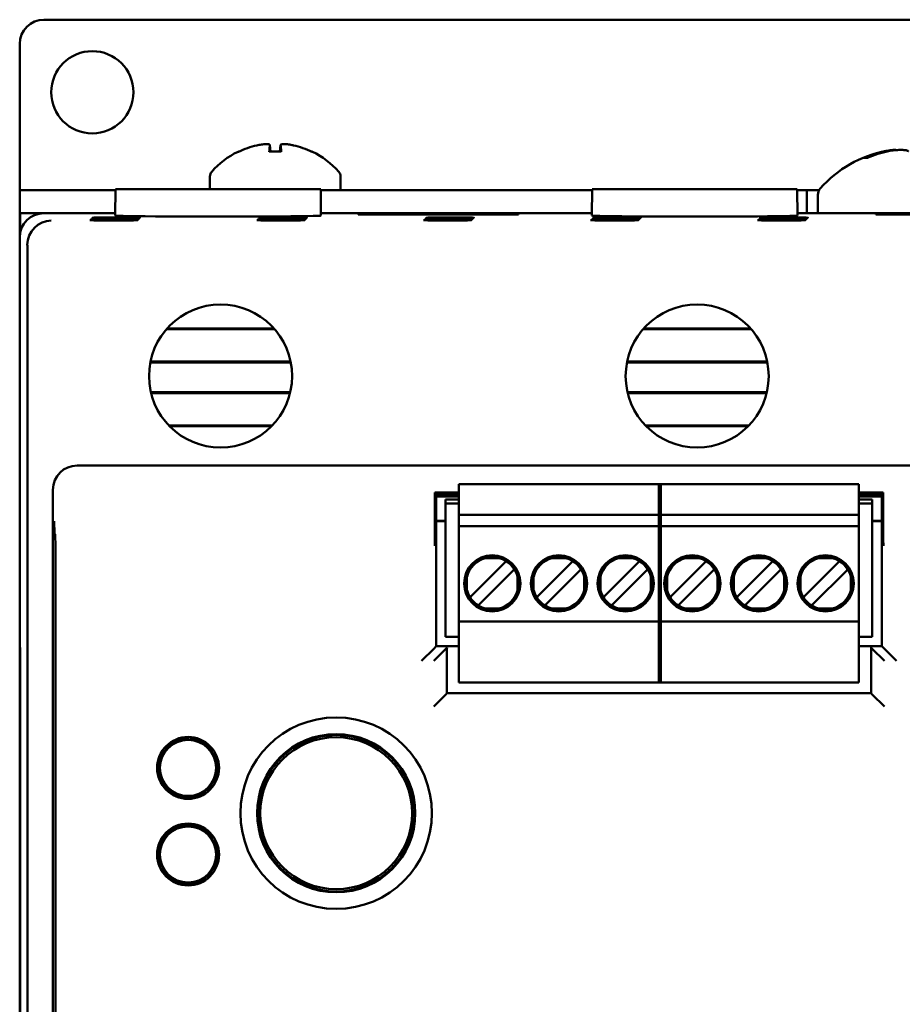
# Model space of a CAD drawing. Header units: inches. Extents: x 1.8 to 24, y 1.2 to 18.
# Tile 5 of 14: x 9.3 to 11.2, y 9.7 to 11.7. Entities that reach past the tile are written whole.
import ezdxf

# ---------------------------------------------------------------- set-up
doc = ezdxf.new("R2010")
doc.units = ezdxf.units.IN
doc.header["$LTSCALE"] = 0.8
doc.header["$MEASUREMENT"] = 0
doc.layers.add('Visible (ANSI)', color=7, linetype='Continuous', lineweight=50)

msp = doc.modelspace()

# ---------------------------------------------------------------- linework, layer by layer
at = {"layer": 'Visible (ANSI)'}
for p, q in [((9.3947, 11.7191), (12.0947, 11.7191)), ((9.3447, 11.3669), (9.3447, 11.6691)), ((9.8616, 11.4597), (9.8628, 11.4467)), ((9.8837, 11.4597), (9.8826, 11.4467)), ((9.8848, 11.4467), (9.8605, 11.4467)), ((11.0975, 11.4339), (11.0908, 11.4339)), ((9.7377, 11.395), (9.7377, 11.3691)), ((10.0077, 11.395), (10.0077, 11.3669)), ((9.3447, 11.3669), (9.3947, 11.3669)), ((9.3447, 11.3669), (9.3447, 11.3191)), ((9.3447, 11.3669), (9.3447, 11.3669)), ((9.5426, 11.3669), (9.3947, 11.3669)), ((9.5427, 11.3691), (9.5422, 11.3141)), ((9.5427, 11.3691), (9.9667, 11.3691)), ((9.9667, 11.3691), (9.9671, 11.3141)), ((10.5276, 11.3669), (9.9667, 11.3669)), ((10.5277, 11.3691), (10.5272, 11.3141)), ((10.5277, 11.3691), (10.9517, 11.3691)), ((10.9517, 11.3691), (10.9521, 11.3141)), ((10.9712, 11.3669), (10.9517, 11.3669)), ((10.9712, 11.3669), (10.9967, 11.3669)), ((10.9712, 11.3191), (10.9712, 11.3669)), ((10.9942, 11.3572), (10.9942, 11.3191)), ((9.3447, 11.3191), (9.3453, 11.3191)), ((9.3447, 11.3191), (9.3447, 11.2691)), ((9.3453, 11.277), (9.3453, 11.3191)), ((9.3453, 11.3191), (9.3947, 11.3191)), ((9.5422, 11.3191), (9.3947, 11.3191)), ((10.5272, 11.3191), (9.9671, 11.3191)), ((10.0441, 11.3176), (10.0442, 11.3164)), ((10.0441, 11.3164), (10.0441, 11.3176)), ((10.0441, 11.3176), (10.3752, 11.3176)), ((10.3752, 11.3164), (10.0441, 11.3164)), ((10.3752, 11.3176), (10.3752, 11.3164)), ((10.3752, 11.3176), (10.3752, 11.3164)), ((11.5122, 11.3191), (10.9521, 11.3191)), ((11.1141, 11.3176), (11.4452, 11.3176)), ((11.1141, 11.3176), (11.1142, 11.3164)), ((11.1141, 11.3164), (11.1141, 11.3176)), ((11.4452, 11.3164), (11.1141, 11.3164)), ((9.3447, 11.2691), (9.3447, 10.4491)), ((9.3605, 7.8849), (9.3605, 11.2533)), ((9.8713, 11.0795), (9.6481, 11.0795)), ((9.8699, 11.0811), (9.6495, 11.0811)), ((10.8563, 11.0795), (10.6331, 11.0795)), ((10.8549, 11.0811), (10.6345, 11.0811)), ((9.6146, 11.0109), (9.9047, 11.0109)), ((9.6149, 11.0125), (9.9044, 11.0125)), ((10.5996, 11.0109), (10.8897, 11.0109)), ((10.5999, 11.0125), (10.8894, 11.0125)), ((9.9036, 10.9491), (9.6157, 10.9491)), ((10.8886, 10.9491), (10.6007, 10.9491)), ((9.9032, 10.9475), (9.6161, 10.9475)), ((10.8882, 10.9475), (10.6011, 10.9475)), ((9.6528, 10.8804), (9.8665, 10.8804)), ((9.6544, 10.8788), (9.8649, 10.8788)), ((10.6378, 10.8804), (10.8515, 10.8804)), ((10.6394, 10.8788), (10.8499, 10.8788)), ((12.026, 10.7976), (9.4634, 10.7976)), ((9.4134, 10.7476), (9.4134, 8.3906)), ((10.2523, 10.7509), (10.2523, 10.7588)), ((10.2523, 10.7588), (10.6696, 10.7588)), ((10.2523, 10.6958), (10.2523, 10.7509)), ((10.6657, 10.7509), (10.6657, 10.7588)), ((10.6657, 10.7588), (11.079, 10.7588)), ((10.6657, 10.7509), (10.6657, 10.6958)), ((10.6696, 10.7588), (10.6696, 10.7509)), ((10.6696, 10.6958), (10.6696, 10.7509)), ((11.079, 10.7588), (11.079, 10.7509)), ((11.079, 10.7509), (11.079, 10.6958)), ((10.2523, 10.7419), (10.2025, 10.7419)), ((10.2054, 10.7384), (10.2025, 10.7419)), ((10.2025, 10.7419), (10.2025, 10.675)), ((10.2523, 10.7384), (10.2054, 10.7384)), ((10.2054, 10.4243), (10.2054, 10.7384)), ((10.2523, 10.7337), (10.2054, 10.7337)), ((10.2523, 10.7335), (10.2054, 10.7335)), ((10.2247, 10.7194), (10.2247, 10.7273)), ((10.2523, 10.7273), (10.2247, 10.7273)), ((11.1293, 10.7419), (11.079, 10.7419)), ((11.1264, 10.7384), (11.079, 10.7384)), ((11.1264, 10.7337), (11.079, 10.7337)), ((11.1264, 10.7335), (11.079, 10.7335)), ((11.1066, 10.7273), (11.079, 10.7273)), ((11.1066, 10.7273), (11.1066, 10.7194)), ((11.1293, 10.7419), (11.1264, 10.7384)), ((11.1264, 10.7384), (11.1264, 10.4243)), ((11.1293, 10.675), (11.1293, 10.7419)), ((10.2247, 10.4438), (10.2247, 10.7194)), ((10.2247, 10.7194), (10.2523, 10.7194)), ((11.079, 10.7194), (11.1066, 10.7194)), ((11.1066, 10.4438), (11.1066, 10.7194)), ((10.2523, 10.6958), (10.2523, 10.6722)), ((10.6696, 10.6958), (10.2523, 10.6958)), ((10.6657, 10.6958), (10.6657, 10.6722)), ((11.079, 10.6958), (10.6657, 10.6958)), ((10.6696, 10.6722), (10.6696, 10.6958)), ((11.079, 10.6722), (11.079, 10.6958)), ((10.2054, 10.6835), (10.2247, 10.6835)), ((10.2247, 10.6825), (10.2054, 10.6825)), ((10.2523, 10.6643), (10.2523, 10.6722)), ((10.6696, 10.6722), (10.2523, 10.6722)), ((10.2523, 10.4832), (10.2523, 10.6643)), ((10.6657, 10.6643), (10.6657, 10.6722)), ((11.079, 10.6722), (10.6657, 10.6722)), ((10.6657, 10.6643), (10.6657, 10.4832)), ((10.6696, 10.6722), (10.6696, 10.6643)), ((10.6696, 10.4832), (10.6696, 10.6643)), ((11.079, 10.6722), (11.079, 10.6643)), ((11.079, 10.6643), (11.079, 10.4832)), ((11.1066, 10.6835), (11.1264, 10.6835)), ((11.1264, 10.6825), (11.1066, 10.6825)), ((9.4179, 10.6556), (9.4165, 10.6569)), ((10.3357, 10.6063), (10.3066, 10.6063)), ((10.4735, 10.6063), (10.4444, 10.6063)), ((10.6113, 10.6063), (10.5822, 10.6063)), ((10.7491, 10.6063), (10.72, 10.6063)), ((10.8869, 10.6063), (10.8578, 10.6063)), ((11.0247, 10.6063), (10.9956, 10.6063)), ((10.3459, 10.5955), (10.2798, 10.5294)), ((10.3502, 10.5998), (10.3459, 10.5955)), ((10.3669, 10.5831), (10.3626, 10.5788)), ((10.4837, 10.5955), (10.4175, 10.5294)), ((10.488, 10.5998), (10.4837, 10.5955)), ((10.5047, 10.5831), (10.5004, 10.5788)), ((10.6215, 10.5955), (10.5553, 10.5294)), ((10.6258, 10.5998), (10.6215, 10.5955)), ((10.6425, 10.5831), (10.6382, 10.5788)), ((10.7593, 10.5955), (10.6931, 10.5294)), ((10.7636, 10.5998), (10.7593, 10.5955)), ((10.7803, 10.5831), (10.776, 10.5788)), ((10.8971, 10.5955), (10.8309, 10.5294)), ((10.9014, 10.5998), (10.8971, 10.5955)), ((10.9181, 10.5831), (10.9138, 10.5788)), ((11.0349, 10.5955), (10.9687, 10.5294)), ((11.0391, 10.5998), (11.0349, 10.5955)), ((11.0559, 10.5831), (11.0516, 10.5788)), ((10.269, 10.5686), (10.269, 10.5396)), ((10.2965, 10.5127), (10.3626, 10.5788)), ((10.3733, 10.5396), (10.3733, 10.5686)), ((10.4068, 10.5686), (10.4068, 10.5396)), ((10.4343, 10.5127), (10.5004, 10.5788)), ((10.5111, 10.5396), (10.5111, 10.5686)), ((10.5446, 10.5686), (10.5446, 10.5396)), ((10.572, 10.5127), (10.6382, 10.5788)), ((10.6489, 10.5396), (10.6489, 10.5686)), ((10.6824, 10.5686), (10.6824, 10.5396)), ((10.7098, 10.5127), (10.776, 10.5788)), ((10.7867, 10.5396), (10.7867, 10.5686)), ((10.8202, 10.5686), (10.8202, 10.5396)), ((10.8476, 10.5127), (10.9138, 10.5788)), ((10.9245, 10.5396), (10.9245, 10.5686)), ((10.958, 10.5686), (10.958, 10.5396)), ((10.9854, 10.5127), (11.0516, 10.5788)), ((11.0623, 10.5396), (11.0623, 10.5686)), ((9.4189, 8.4701), (9.4189, 10.5306)), ((10.2798, 10.5294), (10.2755, 10.5251)), ((10.4175, 10.5294), (10.4133, 10.5251)), ((10.5553, 10.5294), (10.5511, 10.5251)), ((10.6931, 10.5294), (10.6888, 10.5251)), ((10.8309, 10.5294), (10.8266, 10.5251)), ((10.9687, 10.5294), (10.9644, 10.5251)), ((10.2965, 10.5127), (10.2922, 10.5084)), ((10.3357, 10.5019), (10.3066, 10.5019)), ((10.4343, 10.5127), (10.43, 10.5084)), ((10.4735, 10.5019), (10.4444, 10.5019)), ((10.572, 10.5127), (10.5678, 10.5084)), ((10.6113, 10.5019), (10.5822, 10.5019)), ((10.7098, 10.5127), (10.7056, 10.5084)), ((10.7491, 10.5019), (10.72, 10.5019)), ((10.8476, 10.5127), (10.8433, 10.5084)), ((10.8869, 10.5019), (10.8578, 10.5019)), ((10.9854, 10.5127), (10.9811, 10.5084)), ((11.0247, 10.5019), (10.9956, 10.5019)), ((10.2523, 10.4753), (10.2523, 10.4832)), ((10.6657, 10.4753), (10.6657, 10.4832)), ((10.6696, 10.4832), (10.6696, 10.4753)), ((11.079, 10.4832), (11.079, 10.4753)), ((10.2523, 10.3572), (10.2523, 10.4753)), ((10.2523, 10.4753), (10.6696, 10.4753)), ((10.6657, 10.4753), (10.6657, 10.3572)), ((10.6657, 10.4753), (11.079, 10.4753)), ((10.6696, 10.3572), (10.6696, 10.4753)), ((11.079, 10.4753), (11.079, 10.3572)), ((9.3447, 10.4491), (9.3451, 10.4486)), ((9.3447, 10.4491), (9.3447, 10.4441)), ((9.3447, 10.4441), (9.3447, 8.6941)), ((9.3452, 10.4441), (9.3447, 10.4441)), ((9.3447, 10.4441), (9.3451, 10.4437)), ((9.3451, 10.4486), (9.3456, 10.3953)), ((9.3451, 10.4437), (9.3455, 10.3932)), ((9.3452, 10.4437), (9.3451, 10.4437)), ((10.2247, 10.4438), (10.2523, 10.4438)), ((11.079, 10.4438), (11.1066, 10.4438)), ((10.2002, 10.4191), (10.2054, 10.4243)), ((10.2523, 10.4243), (10.2054, 10.4243)), ((10.2252, 10.4191), (10.2278, 10.4216)), ((11.1264, 10.4243), (11.079, 10.4243)), ((11.1041, 10.4216), (11.1066, 10.4191)), ((11.1316, 10.4191), (11.1264, 10.4243)), ((10.2002, 10.4191), (10.1752, 10.3941)), ((10.2252, 10.4191), (10.2002, 10.3941)), ((11.1066, 10.4191), (11.1316, 10.3941)), ((11.1316, 10.4191), (11.1566, 10.3941)), ((9.3455, 8.745), (9.3455, 10.3932)), ((9.3455, 10.3932), (9.3456, 10.3932)), ((9.3456, 10.3953), (9.3456, 8.7429)), ((10.2275, 10.3967), (10.2275, 10.3269)), ((11.1043, 10.3269), (11.1043, 10.3967)), ((10.2523, 10.3494), (10.2523, 10.3572)), ((10.2523, 10.3494), (10.6696, 10.3494)), ((10.6657, 10.3494), (10.6657, 10.3572)), ((10.6657, 10.3494), (11.079, 10.3494)), ((10.6696, 10.3572), (10.6696, 10.3494)), ((11.079, 10.3572), (11.079, 10.3494)), ((10.2252, 10.3246), (10.2002, 10.2996)), ((10.2252, 10.3246), (10.2275, 10.3269)), ((10.2275, 10.3269), (11.1043, 10.3269)), ((11.1066, 10.3246), (11.1043, 10.3269)), ((11.1066, 10.3246), (11.1316, 10.2996)), ((9.6872, 10.2319), (9.6873, 10.2365)), ((9.6993, 10.2364), (9.6992, 10.2317)), ((9.6932, 10.2318), (9.6872, 10.2319)), ((9.6872, 10.2316), (9.6872, 10.2319)), ((9.6992, 10.2317), (9.6932, 10.2318)), ((9.6992, 10.2317), (9.6992, 10.2314)), ((9.6387, 10.1977), (9.6347, 10.2001)), ((9.6417, 10.2028), (9.6387, 10.1977)), ((9.6389, 10.1975), (9.6387, 10.1977)), ((9.6408, 10.2104), (9.6448, 10.208)), ((9.6448, 10.208), (9.6417, 10.2028)), ((9.6448, 10.208), (9.6451, 10.2079)), ((9.7408, 10.2068), (9.7411, 10.2069)), ((9.7411, 10.2069), (9.7452, 10.2092)), ((9.744, 10.2017), (9.7411, 10.2069)), ((9.747, 10.1965), (9.744, 10.2017)), ((9.747, 10.1965), (9.7467, 10.1963)), ((9.751, 10.1987), (9.747, 10.1965)), ((9.6341, 10.1467), (9.6381, 10.149)), ((9.6381, 10.149), (9.6384, 10.1492)), ((9.6381, 10.149), (9.6411, 10.1438)), ((9.644, 10.1385), (9.64, 10.1363)), ((9.6411, 10.1438), (9.644, 10.1385)), ((9.6443, 10.1387), (9.644, 10.1385)), ((9.7403, 10.1375), (9.7401, 10.1376)), ((9.7403, 10.1375), (9.7434, 10.1426)), ((9.7443, 10.1351), (9.7403, 10.1375)), ((9.7434, 10.1426), (9.7464, 10.1478)), ((9.7462, 10.1479), (9.7464, 10.1478)), ((9.7464, 10.1478), (9.7504, 10.1454)), ((9.6859, 10.1137), (9.6859, 10.114)), ((9.6858, 10.1091), (9.6859, 10.1137)), ((9.6859, 10.1137), (9.6919, 10.1137)), ((9.6919, 10.1137), (9.6979, 10.1136)), ((9.6979, 10.1136), (9.6978, 10.109)), ((9.6979, 10.1139), (9.6979, 10.1136)), ((9.6872, 10.0529), (9.6873, 10.0575)), ((9.6993, 10.0574), (9.6992, 10.0527)), ((9.6932, 10.0528), (9.6872, 10.0529)), ((9.6872, 10.0526), (9.6872, 10.0529)), ((9.6992, 10.0527), (9.6932, 10.0528)), ((9.6992, 10.0527), (9.6992, 10.0524)), ((9.6387, 10.0187), (9.6347, 10.0211)), ((9.6417, 10.0238), (9.6387, 10.0187)), ((9.6389, 10.0185), (9.6387, 10.0187)), ((9.6408, 10.0314), (9.6448, 10.029)), ((9.6448, 10.029), (9.6417, 10.0238)), ((9.6448, 10.029), (9.6451, 10.0289)), ((9.7408, 10.0278), (9.7411, 10.0279)), ((9.7411, 10.0279), (9.7452, 10.0302)), ((9.744, 10.0227), (9.7411, 10.0279)), ((9.747, 10.0175), (9.744, 10.0227)), ((9.747, 10.0175), (9.7467, 10.0173)), ((9.751, 10.0197), (9.747, 10.0175)), ((9.6341, 9.9677), (9.6381, 9.97)), ((9.6381, 9.97), (9.6384, 9.9702)), ((9.6381, 9.97), (9.6411, 9.9648)), ((9.644, 9.9595), (9.64, 9.9573)), ((9.6411, 9.9648), (9.644, 9.9595)), ((9.6443, 9.9597), (9.644, 9.9595)), ((9.7403, 9.9585), (9.7401, 9.9586)), ((9.7403, 9.9585), (9.7434, 9.9636)), ((9.7443, 9.9561), (9.7403, 9.9585)), ((9.7434, 9.9636), (9.7464, 9.9688)), ((9.7462, 9.9689), (9.7464, 9.9688)), ((9.7464, 9.9688), (9.7504, 9.9664)), ((9.6858, 9.9301), (9.6859, 9.9347)), ((9.6859, 9.9347), (9.6859, 9.935)), ((9.6859, 9.9347), (9.6919, 9.9347)), ((9.6919, 9.9347), (9.6979, 9.9346)), ((9.6979, 9.9346), (9.6978, 9.93)), ((9.6979, 9.9349), (9.6979, 9.9346))]:
    msp.add_line(p, q, dxfattribs=at)
for centre, radius in [((9.4947, 11.5691), 0.085), ((9.7597, 10.9826), 0.1478), ((10.7447, 10.9826), 0.1478), ((10.3212, 10.5541), 0.0581), ((10.459, 10.5541), 0.0581), ((10.5968, 10.5541), 0.0581), ((10.7346, 10.5541), 0.0581), ((10.8723, 10.5541), 0.0581), ((11.0101, 10.5541), 0.0581), ((9.9987, 10.0791), 0.1979), ((9.6926, 10.1727), 0.064), ((9.9987, 10.0791), 0.1635), ((9.9987, 10.0791), 0.1625), ((9.9987, 10.0791), 0.1617), ((9.9987, 10.0791), 0.157), ((9.6926, 10.1727), 0.058), ((9.6926, 9.9937), 0.064), ((9.6926, 9.9937), 0.058)]:
    msp.add_circle(centre, radius, dxfattribs=at)
for centre, radius, start, end in [((9.3947, 11.6691), 0.05, 90, 180), ((9.8727, 11.2884), 0.1755, 115.9738, 138.3884), ((9.7983, 11.4411), 0.0056, 93.0312, 115.9738), ((9.9471, 11.4411), 0.0056, 64.0262, 86.9688), ((9.8727, 11.2884), 0.1755, 41.6116, 64.0262), ((11.1807, 11.2096), 0.2425, 100.8266, 138.4591), ((9.7527, 11.395), 0.015, 138.3884, 180), ((9.9927, 11.395), 0.015, 0, 41.6116), ((11.0142, 11.3572), 0.02, 138.4591, 180), ((10.3212, 10.5541), 0.0541, 105.4987, 164.5013), ((10.3212, 10.5541), 0.0541, 15.4987, 74.5013), ((10.459, 10.5541), 0.0541, 105.4987, 164.5013), ((10.459, 10.5541), 0.0541, 15.4987, 74.5013), ((10.5968, 10.5541), 0.0541, 105.4987, 164.5013), ((10.5968, 10.5541), 0.0541, 15.4987, 74.5013), ((10.7346, 10.5541), 0.0541, 105.4987, 164.5013), ((10.7346, 10.5541), 0.0541, 15.4987, 74.5013), ((10.8723, 10.5541), 0.0541, 105.4987, 164.5013), ((10.8723, 10.5541), 0.0541, 15.4987, 74.5013), ((11.0101, 10.5541), 0.0541, 105.4987, 164.5013), ((11.0101, 10.5541), 0.0541, 15.4987, 74.5013), ((10.3212, 10.5541), 0.0541, 195.4987, 254.5013), ((10.3212, 10.5541), 0.0541, 285.4987, 344.5013), ((10.459, 10.5541), 0.0541, 195.4987, 254.5013), ((10.459, 10.5541), 0.0541, 285.4987, 344.5013), ((10.5968, 10.5541), 0.0541, 195.4987, 254.5013), ((10.5968, 10.5541), 0.0541, 285.4987, 344.5013), ((10.7346, 10.5541), 0.0541, 195.4987, 254.5013), ((10.7346, 10.5541), 0.0541, 285.4987, 344.5013), ((10.8723, 10.5541), 0.0541, 195.4987, 254.5013), ((10.8723, 10.5541), 0.0541, 285.4987, 344.5013), ((11.0101, 10.5541), 0.0541, 195.4987, 254.5013), ((11.0101, 10.5541), 0.0541, 285.4987, 344.5013), ((9.6926, 10.1727), 0.0598, 95.1139, 143.5935), ((9.6926, 10.1727), 0.0591, 89.3537, 95.1828), ((9.6926, 10.1727), 0.0591, 83.5245, 89.3537), ((9.6926, 10.1727), 0.0598, 35.1139, 83.5935), ((9.6926, 10.1727), 0.0598, 155.1139, 203.5935), ((9.6926, 10.1727), 0.0591, 149.3537, 155.1828), ((9.6926, 10.1727), 0.0591, 143.5245, 149.3537), ((9.6926, 10.1727), 0.0591, 29.3537, 35.1828), ((9.6926, 10.1727), 0.0591, 23.5245, 29.3537), ((9.6926, 10.1727), 0.0598, 335.1139, 23.5935), ((9.6926, 10.1727), 0.0591, 203.5245, 209.3537), ((9.6926, 10.1727), 0.0591, 209.3537, 215.1828), ((9.6926, 10.1727), 0.0598, 215.1139, 263.5935), ((9.6926, 10.1727), 0.0598, 275.1139, 323.5935), ((9.6926, 10.1727), 0.0591, 323.5245, 329.3537), ((9.6926, 10.1727), 0.0591, 329.3537, 335.1828), ((9.6926, 10.1727), 0.0591, 263.5245, 269.3537), ((9.6926, 10.1727), 0.0591, 269.3537, 275.1828), ((9.6926, 9.9937), 0.0598, 95.1139, 143.5935), ((9.6926, 9.9937), 0.0598, 35.1139, 83.5935), ((9.6926, 9.9937), 0.0591, 89.3537, 95.1828), ((9.6926, 9.9937), 0.0591, 83.5245, 89.3537), ((9.6926, 9.9937), 0.0598, 155.1139, 203.5935), ((9.6926, 9.9937), 0.0591, 149.3537, 155.1828), ((9.6926, 9.9937), 0.0591, 143.5245, 149.3537), ((9.6926, 9.9937), 0.0591, 29.3537, 35.1828), ((9.6926, 9.9937), 0.0591, 23.5245, 29.3537), ((9.6926, 9.9937), 0.0598, 335.1139, 23.5935), ((9.6926, 9.9937), 0.0591, 203.5245, 209.3537), ((9.6926, 9.9937), 0.0591, 209.3537, 215.1828), ((9.6926, 9.9937), 0.0598, 215.1139, 263.5935), ((9.6926, 9.9937), 0.0598, 275.1139, 323.5935), ((9.6926, 9.9937), 0.0591, 323.5245, 329.3537), ((9.6926, 9.9937), 0.0591, 329.3537, 335.1828), ((9.6926, 9.9937), 0.0591, 263.5245, 269.3537), ((9.6926, 9.9937), 0.0591, 269.3537, 275.1828)]:
    msp.add_arc(centre, radius, start, end, dxfattribs=at)
for centre, major_axis, ratio, start_param, end_param in [((9.8723, 11.2889), (0.1419, 0.103), 0.994184, 1.162703, 1.391464), ((9.879, 11.2889), (-0.0153, 0.1747), 0.063267, 0.217042, 0.445804), ((9.8664, 11.2889), (0.0153, 0.1747), 0.063267, 5.837382, 6.066143), ((9.8731, 11.2889), (0.1419, -0.103), 0.994184, 1.750128, 1.978889), ((11.183, 11.2105), (-0.0807, 0.2284), 0.965147, 6.148166, 6.347066), ((11.1775, 11.2105), (0.0626, 0.234), 0.941411, 0.440211, 0.639111), ((9.3947, 11.2691), (-0.0354, 0.0354), 0.999924, 5.497825, 7.068545), ((9.41, 11.2537), (-0.0192, -0.0463), 0.987735, 3.538674, 5.100744), ((9.7547, 11.3141), (-0.2125, 0), 0.008727, 6.28311, 9.424855), ((10.7397, 11.3141), (-0.2125, 0), 0.008727, 6.283109, 9.424854), ((9.4105, 11.2533), (-0.0354, 0.0354), 0.999924, 0.77671, 0.78536), ((9.4634, 10.7476), (-0.0354, 0.0354), 0.999924, 5.497825, 7.068545), ((9.4178, 10.5306), (0, -0.125), 0.008727, 1.570796, 3.132866), ((10.2278, 10.3967), (0, 0.025), 0.008727, 0.008727, 1.570796), ((11.104, 10.3967), (0, -0.025), 0.008727, 1.570796, 3.132866)]:
    msp.add_ellipse(centre, major_axis=major_axis, ratio=ratio, start_param=start_param, end_param=end_param, dxfattribs=at)
for centre in [(9.5389, 11.3046), (9.5406, 11.3063), (9.5423, 11.3081), (9.5441, 11.3098), (9.8839, 11.3046), (9.8856, 11.3063), (9.8873, 11.3081), (9.8891, 11.3098), (10.2289, 11.3046), (10.2306, 11.3063), (10.2323, 11.3081), (10.2341, 11.3098), (10.5739, 11.3046), (10.5756, 11.3063), (10.5773, 11.3081), (10.5791, 11.3098), (10.9189, 11.3046), (10.9206, 11.3063), (10.9223, 11.3081), (10.9241, 11.3098)]:
    msp.add_ellipse(centre, major_axis=(-0.0494, 0), ratio=0.008727, dxfattribs=at)
for points, knots in [([(9.8346, 11.4593), (9.8377, 11.4601), (9.8411, 11.4607), (9.8475, 11.4616), (9.8505, 11.4618), (9.8553, 11.4619), (9.8574, 11.4618), (9.8604, 11.4612), (9.8613, 11.4606), (9.8616, 11.4598), (9.8617, 11.4596), (9.8616, 11.4593)], [0, 0, 0, 0, 0.0245201, 0.0245201, 0.0490401, 0.0490401, 0.0733788, 0.0733788, 0.0977174, 0.0977174, 0.1059587, 0.1059587, 0.1059587, 0.1059587]), ([(9.8837, 11.4593), (9.8836, 11.4601), (9.884, 11.4607), (9.8863, 11.4616), (9.8881, 11.4618), (9.8923, 11.4619), (9.895, 11.4618), (9.9011, 11.4612), (9.9044, 11.4606), (9.9086, 11.4598), (9.9097, 11.4596), (9.9108, 11.4593)], [0, 0, 0, 0, 0.0245201, 0.0245201, 0.0490401, 0.0490401, 0.0733788, 0.0733788, 0.0977174, 0.0977174, 0.1059587, 0.1059587, 0.1059587, 0.1059587]), ([(9.8604, 11.4462), (9.8604, 11.4462), (9.8604, 11.4463), (9.8604, 11.4466), (9.8604, 11.4467), (9.8605, 11.4467)], [0.015061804, 0.015061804, 0.015061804, 0.015061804, 0.015911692, 0.015911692, 0.021209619, 0.021209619, 0.021209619, 0.021209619]), ([(9.8848, 11.4467), (9.8849, 11.4467), (9.8849, 11.4466), (9.8849, 11.4463), (9.885, 11.4462), (9.885, 11.4462)], [0.063402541, 0.063402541, 0.063402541, 0.063402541, 0.068700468, 0.068700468, 0.069550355, 0.069550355, 0.069550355, 0.069550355]), ([(11.156, 11.4496), (11.1554, 11.4498), (11.1545, 11.45), (11.1515, 11.45), (11.1489, 11.4499), (11.1427, 11.4491), (11.139, 11.4485), (11.1345, 11.4476), (11.1336, 11.4475), (11.1328, 11.4473)], [0.03899714, 0.03899714, 0.03899714, 0.03899714, 0.06091597, 0.06091597, 0.0912553, 0.0912553, 0.12159464, 0.12159464, 0.12829742, 0.12829742, 0.12829742, 0.12829742]), ([(11.1403, 11.4473), (11.144, 11.4481), (11.1483, 11.4488), (11.1567, 11.4497), (11.1608, 11.4499), (11.168, 11.45), (11.1715, 11.4499), (11.1771, 11.4491), (11.1793, 11.4485), (11.1809, 11.4476), (11.1812, 11.4475), (11.1814, 11.4473)], [0, 0, 0, 0, 0.030458, 0.030458, 0.060916, 0.060916, 0.0912553, 0.0912553, 0.1215946, 0.1215946, 0.1282974, 0.1282974, 0.1282974, 0.1282974]), ([(11.0884, 11.4335), (11.0884, 11.4335), (11.0885, 11.4335), (11.0891, 11.4338), (11.09, 11.4339), (11.0908, 11.4339)], [0.017596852, 0.017596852, 0.017596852, 0.017596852, 0.01762601, 0.01762601, 0.023499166, 0.023499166, 0.023499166, 0.023499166]), ([(9.4161, 10.6823), (9.4161, 10.6822), (9.4161, 10.6822), (9.4162, 10.6772), (9.4162, 10.6721), (9.4163, 10.6647), (9.4164, 10.6616), (9.4164, 10.6577), (9.4165, 10.6569), (9.4165, 10.6569)], [-0.000493, -0.000493, -0.000493, -0.000493, 0, 0, 0.0531307, 0.0531307, 0.0915083, 0.0915083, 0.1243596, 0.1243596, 0.1243596, 0.1243596]), ([(10.2023, 10.6318), (10.2023, 10.6319), (10.2023, 10.6319), (10.2024, 10.6369), (10.2024, 10.6418), (10.2025, 10.6514), (10.2025, 10.6562), (10.2025, 10.6666), (10.2025, 10.671), (10.2025, 10.675)], [-0.0004931, -0.0004931, -0.0004931, -0.0004931, 0, 0, 0.0525081, 0.0525081, 0.0905823, 0.0905823, 0.1233852, 0.1233852, 0.1233852, 0.1233852]), ([(11.1293, 10.675), (11.1293, 10.671), (11.1293, 10.6666), (11.1293, 10.6562), (11.1293, 10.6514), (11.1294, 10.6418), (11.1294, 10.6369), (11.1295, 10.6319), (11.1295, 10.6319), (11.1295, 10.6318)], [0, 0, 0, 0, 0.0304487, 0.0304487, 0.0657904, 0.0657904, 0.1145302, 0.1145302, 0.1149879, 0.1149879, 0.1149879, 0.1149879]), ([(10.3066, 10.6063), (10.3069, 10.6063), (10.3072, 10.6064), (10.312, 10.6078), (10.3166, 10.6089), (10.3212, 10.6089), (10.3257, 10.6089), (10.3303, 10.6078), (10.3352, 10.6064), (10.3354, 10.6063), (10.3357, 10.6063)], [-0.03682745, -0.03682745, -0.03682745, -0.03682745, -0.03477651, -0.03477651, 0, 0, 0, 0.03477651, 0.03477651, 0.03682745, 0.03682745, 0.03682745, 0.03682745]), ([(10.4444, 10.6063), (10.4447, 10.6063), (10.445, 10.6064), (10.4498, 10.6078), (10.4544, 10.6089), (10.459, 10.6089), (10.4635, 10.6089), (10.4681, 10.6078), (10.473, 10.6064), (10.4732, 10.6063), (10.4735, 10.6063)], [-0.03682745, -0.03682745, -0.03682745, -0.03682745, -0.03477651, -0.03477651, 0, 0, 0, 0.03477651, 0.03477651, 0.03682745, 0.03682745, 0.03682745, 0.03682745]), ([(10.5822, 10.6063), (10.5825, 10.6063), (10.5828, 10.6064), (10.5876, 10.6078), (10.5922, 10.6089), (10.5968, 10.6089), (10.6013, 10.6089), (10.6059, 10.6078), (10.6108, 10.6064), (10.611, 10.6063), (10.6113, 10.6063)], [-0.03682745, -0.03682745, -0.03682745, -0.03682745, -0.03477651, -0.03477651, 0, 0, 0, 0.03477651, 0.03477651, 0.03682745, 0.03682745, 0.03682745, 0.03682745]), ([(10.72, 10.6063), (10.7203, 10.6063), (10.7206, 10.6064), (10.7254, 10.6078), (10.73, 10.6089), (10.7346, 10.6089), (10.7391, 10.6089), (10.7437, 10.6078), (10.7485, 10.6064), (10.7488, 10.6063), (10.7491, 10.6063)], [-0.03682745, -0.03682745, -0.03682745, -0.03682745, -0.03477651, -0.03477651, 0, 0, 0, 0.03477651, 0.03477651, 0.03682745, 0.03682745, 0.03682745, 0.03682745]), ([(10.8578, 10.6063), (10.8581, 10.6063), (10.8584, 10.6064), (10.8632, 10.6078), (10.8678, 10.6089), (10.8723, 10.6089), (10.8769, 10.6089), (10.8815, 10.6078), (10.8863, 10.6064), (10.8866, 10.6063), (10.8869, 10.6063)], [-0.03682745, -0.03682745, -0.03682745, -0.03682745, -0.03477651, -0.03477651, 0, 0, 0, 0.03477651, 0.03477651, 0.03682745, 0.03682745, 0.03682745, 0.03682745]), ([(10.9956, 10.6063), (10.9959, 10.6063), (10.9962, 10.6064), (11.001, 10.6078), (11.0056, 10.6089), (11.0101, 10.6089), (11.0147, 10.6089), (11.0193, 10.6078), (11.0241, 10.6064), (11.0244, 10.6063), (11.0247, 10.6063)], [-0.03682745, -0.03682745, -0.03682745, -0.03682745, -0.03477651, -0.03477651, 0, 0, 0, 0.03477651, 0.03477651, 0.03682745, 0.03682745, 0.03682745, 0.03682745]), ([(10.269, 10.5396), (10.2687, 10.5407), (10.2684, 10.5417), (10.2681, 10.5428), (10.2678, 10.5438), (10.2676, 10.5448), (10.2674, 10.5457), (10.2672, 10.5467), (10.267, 10.5476), (10.2668, 10.5484), (10.2667, 10.5493), (10.2666, 10.5501), (10.2665, 10.5508), (10.2664, 10.5516), (10.2664, 10.5523), (10.2663, 10.553), (10.2663, 10.5537), (10.2663, 10.5544), (10.2663, 10.5551), (10.2664, 10.5558), (10.2664, 10.5566), (10.2665, 10.5573), (10.2666, 10.5581), (10.2667, 10.5589), (10.2668, 10.5598), (10.267, 10.5606), (10.2672, 10.5615), (10.2674, 10.5624), (10.2676, 10.5634), (10.2678, 10.5644), (10.2681, 10.5654), (10.2684, 10.5664), (10.2687, 10.5675), (10.269, 10.5686)], [0, 0, 0, 0, 0.090909, 0.090909, 0.090909, 0.181818, 0.181818, 0.181818, 0.272727, 0.272727, 0.272727, 0.363636, 0.363636, 0.363636, 0.454545, 0.454545, 0.454545, 0.545455, 0.545455, 0.545455, 0.636364, 0.636364, 0.636364, 0.727273, 0.727273, 0.727273, 0.818182, 0.818182, 0.818182, 0.909091, 0.909091, 0.909091, 1, 1, 1, 1]), ([(10.3733, 10.5686), (10.3737, 10.5675), (10.374, 10.5664), (10.3742, 10.5654), (10.3745, 10.5644), (10.3748, 10.5634), (10.375, 10.5624), (10.3752, 10.5615), (10.3754, 10.5606), (10.3755, 10.5598), (10.3756, 10.5589), (10.3758, 10.5581), (10.3758, 10.5573), (10.3759, 10.5566), (10.376, 10.5558), (10.376, 10.5551), (10.376, 10.5544), (10.376, 10.5537), (10.376, 10.553), (10.376, 10.5523), (10.3759, 10.5516), (10.3758, 10.5508), (10.3758, 10.5501), (10.3756, 10.5493), (10.3755, 10.5484), (10.3754, 10.5476), (10.3752, 10.5467), (10.375, 10.5457), (10.3748, 10.5448), (10.3745, 10.5438), (10.3742, 10.5428), (10.374, 10.5417), (10.3737, 10.5407), (10.3733, 10.5396)], [0, 0, 0, 0, 0.090909, 0.090909, 0.090909, 0.181818, 0.181818, 0.181818, 0.272727, 0.272727, 0.272727, 0.363636, 0.363636, 0.363636, 0.454545, 0.454545, 0.454545, 0.545455, 0.545455, 0.545455, 0.636364, 0.636364, 0.636364, 0.727273, 0.727273, 0.727273, 0.818182, 0.818182, 0.818182, 0.909091, 0.909091, 0.909091, 1, 1, 1, 1]), ([(10.4068, 10.5396), (10.4065, 10.5407), (10.4062, 10.5417), (10.4059, 10.5428), (10.4056, 10.5438), (10.4054, 10.5448), (10.4052, 10.5457), (10.405, 10.5467), (10.4048, 10.5476), (10.4046, 10.5484), (10.4045, 10.5493), (10.4044, 10.5501), (10.4043, 10.5508), (10.4042, 10.5516), (10.4042, 10.5523), (10.4041, 10.553), (10.4041, 10.5537), (10.4041, 10.5544), (10.4041, 10.5551), (10.4042, 10.5558), (10.4042, 10.5566), (10.4043, 10.5573), (10.4044, 10.5581), (10.4045, 10.5589), (10.4046, 10.5598), (10.4048, 10.5606), (10.405, 10.5615), (10.4052, 10.5624), (10.4054, 10.5634), (10.4056, 10.5644), (10.4059, 10.5654), (10.4062, 10.5664), (10.4065, 10.5675), (10.4068, 10.5686)], [0, 0, 0, 0, 0.090909, 0.090909, 0.090909, 0.181818, 0.181818, 0.181818, 0.272727, 0.272727, 0.272727, 0.363636, 0.363636, 0.363636, 0.454545, 0.454545, 0.454545, 0.545455, 0.545455, 0.545455, 0.636364, 0.636364, 0.636364, 0.727273, 0.727273, 0.727273, 0.818182, 0.818182, 0.818182, 0.909091, 0.909091, 0.909091, 1, 1, 1, 1]), ([(10.5111, 10.5686), (10.5115, 10.5675), (10.5118, 10.5664), (10.512, 10.5654), (10.5123, 10.5644), (10.5126, 10.5634), (10.5128, 10.5624), (10.513, 10.5615), (10.5132, 10.5606), (10.5133, 10.5598), (10.5134, 10.5589), (10.5136, 10.5581), (10.5136, 10.5573), (10.5137, 10.5566), (10.5138, 10.5558), (10.5138, 10.5551), (10.5138, 10.5544), (10.5138, 10.5537), (10.5138, 10.553), (10.5138, 10.5523), (10.5137, 10.5516), (10.5136, 10.5508), (10.5136, 10.5501), (10.5134, 10.5493), (10.5133, 10.5484), (10.5132, 10.5476), (10.513, 10.5467), (10.5128, 10.5457), (10.5126, 10.5448), (10.5123, 10.5438), (10.512, 10.5428), (10.5118, 10.5417), (10.5115, 10.5407), (10.5111, 10.5396)], [0, 0, 0, 0, 0.090909, 0.090909, 0.090909, 0.181818, 0.181818, 0.181818, 0.272727, 0.272727, 0.272727, 0.363636, 0.363636, 0.363636, 0.454545, 0.454545, 0.454545, 0.545455, 0.545455, 0.545455, 0.636364, 0.636364, 0.636364, 0.727273, 0.727273, 0.727273, 0.818182, 0.818182, 0.818182, 0.909091, 0.909091, 0.909091, 1, 1, 1, 1]), ([(10.5446, 10.5396), (10.5443, 10.5407), (10.544, 10.5417), (10.5437, 10.5428), (10.5434, 10.5438), (10.5432, 10.5448), (10.543, 10.5457), (10.5427, 10.5467), (10.5426, 10.5476), (10.5424, 10.5484), (10.5423, 10.5493), (10.5422, 10.5501), (10.5421, 10.5508), (10.542, 10.5516), (10.542, 10.5523), (10.5419, 10.553), (10.5419, 10.5537), (10.5419, 10.5544), (10.5419, 10.5551), (10.542, 10.5558), (10.542, 10.5566), (10.5421, 10.5573), (10.5422, 10.5581), (10.5423, 10.5589), (10.5424, 10.5598), (10.5426, 10.5606), (10.5427, 10.5615), (10.543, 10.5624), (10.5432, 10.5634), (10.5434, 10.5644), (10.5437, 10.5654), (10.544, 10.5664), (10.5443, 10.5675), (10.5446, 10.5686)], [0, 0, 0, 0, 0.090909, 0.090909, 0.090909, 0.181818, 0.181818, 0.181818, 0.272727, 0.272727, 0.272727, 0.363636, 0.363636, 0.363636, 0.454545, 0.454545, 0.454545, 0.545455, 0.545455, 0.545455, 0.636364, 0.636364, 0.636364, 0.727273, 0.727273, 0.727273, 0.818182, 0.818182, 0.818182, 0.909091, 0.909091, 0.909091, 1, 1, 1, 1]), ([(10.6489, 10.5686), (10.6493, 10.5675), (10.6496, 10.5664), (10.6498, 10.5654), (10.6501, 10.5644), (10.6504, 10.5634), (10.6506, 10.5624), (10.6508, 10.5615), (10.6509, 10.5606), (10.6511, 10.5598), (10.6512, 10.5589), (10.6514, 10.5581), (10.6514, 10.5573), (10.6515, 10.5566), (10.6516, 10.5558), (10.6516, 10.5551), (10.6516, 10.5544), (10.6516, 10.5537), (10.6516, 10.553), (10.6516, 10.5523), (10.6515, 10.5516), (10.6514, 10.5508), (10.6514, 10.5501), (10.6512, 10.5493), (10.6511, 10.5484), (10.6509, 10.5476), (10.6508, 10.5467), (10.6506, 10.5457), (10.6504, 10.5448), (10.6501, 10.5438), (10.6498, 10.5428), (10.6496, 10.5417), (10.6493, 10.5407), (10.6489, 10.5396)], [0, 0, 0, 0, 0.090909, 0.090909, 0.090909, 0.181818, 0.181818, 0.181818, 0.272727, 0.272727, 0.272727, 0.363636, 0.363636, 0.363636, 0.454545, 0.454545, 0.454545, 0.545455, 0.545455, 0.545455, 0.636364, 0.636364, 0.636364, 0.727273, 0.727273, 0.727273, 0.818182, 0.818182, 0.818182, 0.909091, 0.909091, 0.909091, 1, 1, 1, 1]), ([(10.6824, 10.5396), (10.6821, 10.5407), (10.6817, 10.5417), (10.6815, 10.5428), (10.6812, 10.5438), (10.681, 10.5448), (10.6808, 10.5457), (10.6805, 10.5467), (10.6804, 10.5476), (10.6802, 10.5484), (10.6801, 10.5493), (10.68, 10.5501), (10.6799, 10.5508), (10.6798, 10.5516), (10.6797, 10.5523), (10.6797, 10.553), (10.6797, 10.5537), (10.6797, 10.5544), (10.6797, 10.5551), (10.6797, 10.5558), (10.6798, 10.5566), (10.6799, 10.5573), (10.68, 10.5581), (10.6801, 10.5589), (10.6802, 10.5598), (10.6804, 10.5606), (10.6805, 10.5615), (10.6808, 10.5624), (10.681, 10.5634), (10.6812, 10.5644), (10.6815, 10.5654), (10.6817, 10.5664), (10.6821, 10.5675), (10.6824, 10.5686)], [0, 0, 0, 0, 0.090909, 0.090909, 0.090909, 0.181818, 0.181818, 0.181818, 0.272727, 0.272727, 0.272727, 0.363636, 0.363636, 0.363636, 0.454545, 0.454545, 0.454545, 0.545455, 0.545455, 0.545455, 0.636364, 0.636364, 0.636364, 0.727273, 0.727273, 0.727273, 0.818182, 0.818182, 0.818182, 0.909091, 0.909091, 0.909091, 1, 1, 1, 1]), ([(10.7867, 10.5686), (10.7871, 10.5675), (10.7874, 10.5664), (10.7876, 10.5654), (10.7879, 10.5644), (10.7881, 10.5634), (10.7884, 10.5624), (10.7886, 10.5615), (10.7887, 10.5606), (10.7889, 10.5598), (10.789, 10.5589), (10.7891, 10.5581), (10.7892, 10.5573), (10.7893, 10.5566), (10.7894, 10.5558), (10.7894, 10.5551), (10.7894, 10.5544), (10.7894, 10.5537), (10.7894, 10.553), (10.7894, 10.5523), (10.7893, 10.5516), (10.7892, 10.5508), (10.7891, 10.5501), (10.789, 10.5493), (10.7889, 10.5484), (10.7887, 10.5476), (10.7886, 10.5467), (10.7884, 10.5457), (10.7881, 10.5448), (10.7879, 10.5438), (10.7876, 10.5428), (10.7874, 10.5417), (10.7871, 10.5407), (10.7867, 10.5396)], [0, 0, 0, 0, 0.090909, 0.090909, 0.090909, 0.181818, 0.181818, 0.181818, 0.272727, 0.272727, 0.272727, 0.363636, 0.363636, 0.363636, 0.454545, 0.454545, 0.454545, 0.545455, 0.545455, 0.545455, 0.636364, 0.636364, 0.636364, 0.727273, 0.727273, 0.727273, 0.818182, 0.818182, 0.818182, 0.909091, 0.909091, 0.909091, 1, 1, 1, 1]), ([(10.8202, 10.5396), (10.8198, 10.5407), (10.8195, 10.5417), (10.8193, 10.5428), (10.819, 10.5438), (10.8188, 10.5448), (10.8185, 10.5457), (10.8183, 10.5467), (10.8182, 10.5476), (10.818, 10.5484), (10.8179, 10.5493), (10.8178, 10.5501), (10.8177, 10.5508), (10.8176, 10.5516), (10.8175, 10.5523), (10.8175, 10.553), (10.8175, 10.5537), (10.8175, 10.5544), (10.8175, 10.5551), (10.8175, 10.5558), (10.8176, 10.5566), (10.8177, 10.5573), (10.8178, 10.5581), (10.8179, 10.5589), (10.818, 10.5598), (10.8182, 10.5606), (10.8183, 10.5615), (10.8185, 10.5624), (10.8188, 10.5634), (10.819, 10.5644), (10.8193, 10.5654), (10.8195, 10.5664), (10.8198, 10.5675), (10.8202, 10.5686)], [0, 0, 0, 0, 0.090909, 0.090909, 0.090909, 0.181818, 0.181818, 0.181818, 0.272727, 0.272727, 0.272727, 0.363636, 0.363636, 0.363636, 0.454545, 0.454545, 0.454545, 0.545455, 0.545455, 0.545455, 0.636364, 0.636364, 0.636364, 0.727273, 0.727273, 0.727273, 0.818182, 0.818182, 0.818182, 0.909091, 0.909091, 0.909091, 1, 1, 1, 1]), ([(10.9245, 10.5686), (10.9249, 10.5675), (10.9252, 10.5664), (10.9254, 10.5654), (10.9257, 10.5644), (10.9259, 10.5634), (10.9262, 10.5624), (10.9264, 10.5615), (10.9265, 10.5606), (10.9267, 10.5598), (10.9268, 10.5589), (10.9269, 10.5581), (10.927, 10.5573), (10.9271, 10.5566), (10.9272, 10.5558), (10.9272, 10.5551), (10.9272, 10.5544), (10.9272, 10.5537), (10.9272, 10.553), (10.9272, 10.5523), (10.9271, 10.5516), (10.927, 10.5508), (10.9269, 10.5501), (10.9268, 10.5493), (10.9267, 10.5484), (10.9265, 10.5476), (10.9264, 10.5467), (10.9262, 10.5457), (10.9259, 10.5448), (10.9257, 10.5438), (10.9254, 10.5428), (10.9252, 10.5417), (10.9249, 10.5407), (10.9245, 10.5396)], [0, 0, 0, 0, 0.090909, 0.090909, 0.090909, 0.181818, 0.181818, 0.181818, 0.272727, 0.272727, 0.272727, 0.363636, 0.363636, 0.363636, 0.454545, 0.454545, 0.454545, 0.545455, 0.545455, 0.545455, 0.636364, 0.636364, 0.636364, 0.727273, 0.727273, 0.727273, 0.818182, 0.818182, 0.818182, 0.909091, 0.909091, 0.909091, 1, 1, 1, 1]), ([(10.958, 10.5396), (10.9579, 10.5398), (10.9578, 10.5401), (10.9564, 10.5449), (10.9553, 10.5495), (10.9553, 10.5541), (10.9553, 10.5586), (10.9564, 10.5632), (10.9578, 10.5681), (10.9579, 10.5683), (10.958, 10.5686)], [-0.03682745, -0.03682745, -0.03682745, -0.03682745, -0.03477651, -0.03477651, 0, 0, 0, 0.03477651, 0.03477651, 0.03682745, 0.03682745, 0.03682745, 0.03682745]), ([(11.0623, 10.5686), (11.0624, 10.5683), (11.0625, 10.5681), (11.0639, 10.5632), (11.065, 10.5586), (11.065, 10.5541), (11.065, 10.5495), (11.0639, 10.5449), (11.0625, 10.5401), (11.0624, 10.5398), (11.0623, 10.5396)], [-0.03682745, -0.03682745, -0.03682745, -0.03682745, -0.03477651, -0.03477651, 0, 0, 0, 0.03477651, 0.03477651, 0.03682745, 0.03682745, 0.03682745, 0.03682745]), ([(10.3066, 10.5019), (10.3069, 10.5018), (10.3072, 10.5018), (10.312, 10.5003), (10.3166, 10.4992), (10.3212, 10.4992), (10.3257, 10.4992), (10.3303, 10.5003), (10.3352, 10.5018), (10.3354, 10.5018), (10.3357, 10.5019)], [0.45179193, 0.45179193, 0.45179193, 0.45179193, 0.45384287, 0.45384287, 0.48861939, 0.48861939, 0.48861939, 0.5233959, 0.5233959, 0.52544684, 0.52544684, 0.52544684, 0.52544684]), ([(10.4444, 10.5019), (10.4447, 10.5018), (10.445, 10.5018), (10.4498, 10.5003), (10.4544, 10.4992), (10.459, 10.4992), (10.4635, 10.4992), (10.4681, 10.5003), (10.473, 10.5018), (10.4732, 10.5018), (10.4735, 10.5019)], [0.45179193, 0.45179193, 0.45179193, 0.45179193, 0.45384287, 0.45384287, 0.48861939, 0.48861939, 0.48861939, 0.5233959, 0.5233959, 0.52544684, 0.52544684, 0.52544684, 0.52544684]), ([(10.5822, 10.5019), (10.5825, 10.5018), (10.5828, 10.5018), (10.5876, 10.5003), (10.5922, 10.4992), (10.5968, 10.4992), (10.6013, 10.4992), (10.6059, 10.5003), (10.6108, 10.5018), (10.611, 10.5018), (10.6113, 10.5019)], [0.45179193, 0.45179193, 0.45179193, 0.45179193, 0.45384287, 0.45384287, 0.48861939, 0.48861939, 0.48861939, 0.5233959, 0.5233959, 0.52544684, 0.52544684, 0.52544684, 0.52544684]), ([(10.72, 10.5019), (10.7203, 10.5018), (10.7206, 10.5018), (10.7254, 10.5003), (10.73, 10.4992), (10.7346, 10.4992), (10.7391, 10.4992), (10.7437, 10.5003), (10.7485, 10.5018), (10.7488, 10.5018), (10.7491, 10.5019)], [0.45177369, 0.45177369, 0.45177369, 0.45177369, 0.45382463, 0.45382463, 0.48860114, 0.48860114, 0.48860114, 0.52337766, 0.52337766, 0.5254286, 0.5254286, 0.5254286, 0.5254286]), ([(10.8578, 10.5019), (10.8581, 10.5018), (10.8584, 10.5018), (10.8632, 10.5003), (10.8678, 10.4992), (10.8723, 10.4992), (10.8769, 10.4992), (10.8815, 10.5003), (10.8863, 10.5018), (10.8866, 10.5018), (10.8869, 10.5019)], [0.45177369, 0.45177369, 0.45177369, 0.45177369, 0.45382463, 0.45382463, 0.48860114, 0.48860114, 0.48860114, 0.52337766, 0.52337766, 0.5254286, 0.5254286, 0.5254286, 0.5254286]), ([(10.9956, 10.5019), (10.9959, 10.5018), (10.9962, 10.5018), (11.001, 10.5003), (11.0056, 10.4992), (11.0101, 10.4992), (11.0147, 10.4992), (11.0193, 10.5003), (11.0241, 10.5018), (11.0244, 10.5018), (11.0247, 10.5019)], [0.45177369, 0.45177369, 0.45177369, 0.45177369, 0.45382463, 0.45382463, 0.48860114, 0.48860114, 0.48860114, 0.52337766, 0.52337766, 0.5254286, 0.5254286, 0.5254286, 0.5254286])]:
    msp.add_open_spline(points, degree=3, knots=knots, dxfattribs=at)

doc.saveas('drawing.dxf')
